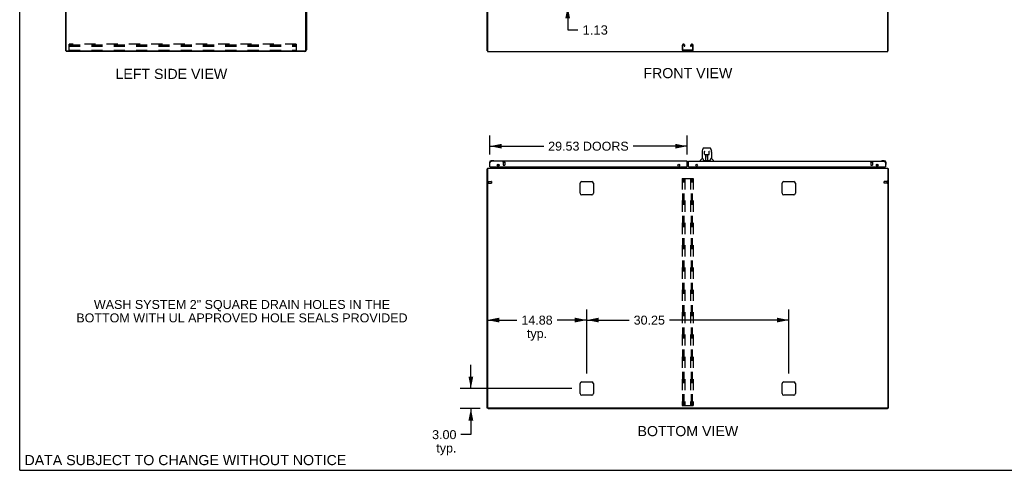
# Model space of a CAD drawing. Header units: inches. Extents: x 0 to 304, y 0 to 196.
# Tile 1 of 19: x 0 to 147, y 0 to 67. Entities that reach past the tile are written whole.
import ezdxf

# ---------------------------------------------------------------- set-up
doc = ezdxf.new("R2010")
doc.units = ezdxf.units.IN
doc.header["$LTSCALE"] = 16.696429
doc.header["$MEASUREMENT"] = 0
doc.linetypes.add('HIDDEN', pattern=[0.2, 0.1, -0.1])
doc.layers.get('0').update_dxf_attribs({"linetype": 'CONTINUOUS'})
for name, color, linetype in [('02___PRT_ALL_AXES', 7, 'CONTINUOUS'), ('DEFAULT_2', 8, 'HIDDEN'), ('DIMENSIONS', 7, 'CONTINUOUS')]:
    doc.layers.add(name, color=color, linetype=linetype)
doc.styles.get("Standard").update_dxf_attribs({"font": 'arial.ttf'})
doc.dimstyles.new('DIMSTYLE_3', dxfattribs={"dimtxt": 1.392857, "dimasz": 1.785714, "dimexe": 0.09, "dimexo": 0.07, "dimgap": 0.039, "dimtad": 0, "dimtih": 1, "dimtoh": 1, "dimzin": 4, "dimdsep": 46, "dimtxsty": 'Standard', "dimblk": '_FILLED', "dimblk1": '_FILLED', "dimblk2": '_FILLED', "dimcen": 0.09, "dimazin": 1, "dimtfac": 1, "dimtdec": 3, "dimtofl": 0, "dimtmove": 0, "dimatfit": 3, "dimldrblk": '_FILLED', "dimfxl": 1, "dimtolj": 1, "dimtzin": 4, "dimarcsym": 0})
doc.dimstyles.new('DIMSTYLE_4', dxfattribs={"dimtxt": 1.339286, "dimasz": 1.785714, "dimexe": 0.09, "dimexo": 0.07, "dimgap": 0.0375, "dimtad": 0, "dimtih": 1, "dimtoh": 1, "dimzin": 4, "dimdsep": 46, "dimtxsty": 'Standard', "dimblk": '_FILLED', "dimblk1": '_FILLED', "dimblk2": '_FILLED', "dimcen": 0.09, "dimazin": 1, "dimtfac": 1, "dimtdec": 3, "dimtofl": 0, "dimtmove": 0, "dimatfit": 3, "dimldrblk": '_FILLED', "dimfxl": 1, "dimtolj": 1, "dimtzin": 4, "dimarcsym": 0})

# ---------------------------------------------------------------- blocks, each defined once
blk = doc.blocks.new('_FILLED')
at = {"color": 0, "linetype": 'ByBlock'}
blk.add_solid([(0, 0), (-1, 0.2), (-1, -0.2)], dxfattribs=at)
blk = doc.blocks.new('*D11')
at = {"layer": 'DIMENSIONS', "color": 2, "linetype": 'Continuous'}
for p, q in [((70.38, 47.31), (70.38, 50.15)), ((99.91, 47.31), (99.91, 50.15)), ((70.38, 48.54), (78.45, 48.54)), ((99.91, 48.54), (91.84, 48.54))]:
    blk.add_line(p, q, dxfattribs=at)
at = {"layer": 'DIMENSIONS', "color": 2, "linetype": 'Continuous', "xscale": 1.7857142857, "yscale": 1.7857142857, "zscale": 1.7857142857, "rotation": 180}
blk.add_blockref('_FILLED', (70.38, 48.54), dxfattribs=at)
at = {"layer": 'DIMENSIONS', "color": 2, "linetype": 'Continuous', "xscale": 1.7857142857, "yscale": 1.7857142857, "zscale": 1.7857142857}
blk.add_blockref('_FILLED', (99.91, 48.54), dxfattribs=at)
at = {"layer": 'DIMENSIONS', "color": 2, "linetype": 'Continuous', "insert": (85.14, 49.21), "char_height": 1.3393, "width": 12.0486, "attachment_point": 2, "line_spacing_factor": 0.9}
blk.add_mtext('29.53 DOORS', dxfattribs=at)
blk = doc.blocks.new('*D20')
at = {"layer": 'DIMENSIONS', "color": 2, "linetype": 'Continuous'}
for p, q in [((82.03, 70.57), (82.03, 74.15)), ((82.03, 69.45), (82.03, 65.94)), ((82.03, 65.94), (83.57, 65.94))]:
    blk.add_line(p, q, dxfattribs=at)
at = {"layer": 'DIMENSIONS', "color": 2, "linetype": 'Continuous', "xscale": 1.7857142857, "yscale": 1.7857142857, "zscale": 1.7857142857}
for p, rotation in [((82.03, 70.57), 270), ((82.03, 69.45), 90)]:
    blk.add_blockref('_FILLED', p, dxfattribs=dict(at, rotation=rotation))
at = {"layer": 'DIMENSIONS', "color": 2, "linetype": 'Continuous', "insert": (84.26, 66.64), "char_height": 1.393, "width": 3.7851, "attachment_point": 1, "line_spacing_factor": 0.9}
blk.add_mtext('1.13', dxfattribs=at)
blk = doc.blocks.new('*D22')
at = {"layer": 'DIMENSIONS', "color": 2, "linetype": 'Continuous'}
for p, q in [((67.54, 12.24), (67.54, 15.82)), ((82.63, 12.24), (65.94, 12.24)), ((68.92, 9.24), (65.94, 9.24)), ((67.54, 9.24), (67.54, 5.34)), ((67.54, 5.34), (66.05, 5.34))]:
    blk.add_line(p, q, dxfattribs=at)
at = {"layer": 'DIMENSIONS', "color": 2, "linetype": 'Continuous', "xscale": 1.7857142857, "yscale": 1.7857142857, "zscale": 1.7857142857}
for p, rotation in [((67.54, 12.24), 270), ((67.54, 9.24), 90)]:
    blk.add_blockref('_FILLED', p, dxfattribs=dict(at, rotation=rotation))
at = {"layer": 'DIMENSIONS', "color": 2, "linetype": 'Continuous', "insert": (65.38, 6.01), "char_height": 1.339, "width": 3.6395, "attachment_point": 3, "line_spacing_factor": 0.9}
blk.add_mtext('3.00\\Ptyp.', dxfattribs=at)
blk = doc.blocks.new('*D23')
at = {"layer": 'DIMENSIONS', "color": 2, "linetype": 'Continuous'}
for p, q in [((84.88, 14.49), (84.88, 24.1)), ((70, 22.5), (74.43, 22.5)), ((84.88, 22.5), (80.45, 22.5))]:
    blk.add_line(p, q, dxfattribs=at)
at = {"layer": 'DIMENSIONS', "color": 2, "linetype": 'Continuous', "xscale": 1.7857142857, "yscale": 1.7857142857, "zscale": 1.7857142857, "rotation": 180}
blk.add_blockref('_FILLED', (70, 22.5), dxfattribs=at)
at = {"layer": 'DIMENSIONS', "color": 2, "linetype": 'Continuous', "xscale": 1.7857142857, "yscale": 1.7857142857, "zscale": 1.7857142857}
blk.add_blockref('_FILLED', (84.88, 22.5), dxfattribs=at)
at = {"layer": 'DIMENSIONS', "color": 2, "linetype": 'Continuous', "insert": (77.44, 23.16), "char_height": 1.339, "width": 4.68, "attachment_point": 2, "line_spacing_factor": 0.9}
blk.add_mtext('14.88\\Ptyp.', dxfattribs=at)
blk = doc.blocks.new('*D24')
at = {"layer": 'DIMENSIONS', "color": 2, "linetype": 'Continuous'}
for p, q in [((84.88, 14.49), (84.88, 24.1)), ((115.13, 14.49), (115.13, 24.1)), ((84.88, 22.5), (91.24, 22.5)), ((115.13, 22.5), (97.26, 22.5))]:
    blk.add_line(p, q, dxfattribs=at)
at = {"layer": 'DIMENSIONS', "color": 2, "linetype": 'Continuous', "xscale": 1.7857142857, "yscale": 1.7857142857, "zscale": 1.7857142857, "rotation": 180}
blk.add_blockref('_FILLED', (84.88, 22.5), dxfattribs=at)
at = {"layer": 'DIMENSIONS', "color": 2, "linetype": 'Continuous', "xscale": 1.7857142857, "yscale": 1.7857142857, "zscale": 1.7857142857}
blk.add_blockref('_FILLED', (115.13, 22.5), dxfattribs=at)
at = {"layer": 'DIMENSIONS', "color": 2, "linetype": 'Continuous', "insert": (94.25, 23.16), "char_height": 1.339, "width": 4.68, "attachment_point": 2, "line_spacing_factor": 0.9}
blk.add_mtext('30.25', dxfattribs=at)

msp = doc.modelspace()

# ---------------------------------------------------------------- linework, layer by layer
at = {"color": 7, "linetype": 'Continuous'}
for p, q in [((0, 0), (0, 196.429)), ((6.923, 62.803), (6.923, 134.595)), ((6.923, 62.803), (7.038, 62.803)), ((6.975, 62.803), (6.975, 62.699)), ((70.053, 62.803), (70.001, 62.803)), ((129.949, 62.803), (130.001, 62.803)), ((102.177, 47.668), (102.177, 46.696)), ((102.192, 47.811), (102.257, 48.116)), ((102.381, 48.27), (103.35, 48.27)), ((102.468, 48.27), (102.466, 48.27)), ((102.499, 47.759), (102.48, 47.759)), ((102.499, 47.795), (102.499, 47.791)), ((102.499, 47.791), (102.499, 47.787)), ((102.499, 47.787), (102.499, 47.779)), ((102.499, 47.779), (102.499, 47.768)), ((102.506, 47.364), (102.499, 47.768)), ((102.573, 48.282), (103.159, 48.282)), ((102.587, 47.286), (102.707, 47.286)), ((102.717, 46.44), (102.731, 47.287)), ((102.724, 46.871), (102.724, 47.287)), ((102.73, 47.223), (102.724, 47.223)), ((102.743, 47.287), (102.989, 47.287)), ((102.992, 46.42), (102.977, 47.287)), ((102.978, 47.223), (103.008, 47.223)), ((102.981, 47.287), (102.981, 47.223)), ((103.008, 46.42), (103.008, 47.287)), ((103.025, 47.286), (103.145, 47.286)), ((103.225, 47.364), (103.233, 47.776)), ((103.252, 47.759), (103.232, 47.759)), ((103.233, 47.784), (103.233, 47.789)), ((103.233, 47.776), (103.233, 47.784)), ((103.35, 48.27), (103.351, 48.27)), ((103.475, 48.116), (103.54, 47.811)), ((103.555, 47.667), (103.555, 46.696)), ((70.316, 46.099), (70.316, 45.843)), ((70.316, 45.843), (70.319, 45.805)), ((70.361, 45.714), (70.363, 45.707)), ((70.835, 46.362), (70.579, 46.362)), ((70.623, 46.302), (70.579, 46.302)), ((70.873, 46.359), (70.835, 46.362)), ((70.971, 46.315), (70.964, 46.317)), ((100.095, 46.198), (99.907, 46.198)), ((100.095, 45.878), (99.907, 45.878)), ((101.862, 46.302), (101.862, 46.364)), ((102.171, 46.69), (101.873, 46.392)), ((102.25, 46.696), (102.177, 46.696)), ((102.345, 46.443), (102.35, 46.436)), ((102.38, 46.42), (103.352, 46.42)), ((102.727, 47.062), (102.724, 47.062)), ((102.727, 47.05), (102.724, 47.05)), ((102.724, 46.42), (102.724, 46.424)), ((103.008, 47.062), (102.981, 47.062)), ((103.008, 47.05), (102.981, 47.05)), ((102.985, 46.822), (103.008, 46.822)), ((103.008, 46.818), (102.985, 46.818)), ((103.555, 46.696), (103.482, 46.696)), ((103.561, 46.69), (103.858, 46.392)), ((103.87, 46.302), (103.87, 46.364)), ((129.038, 46.317), (129.031, 46.315)), ((129.423, 46.362), (129.167, 46.362)), ((129.626, 46.055), (129.626, 46.099)), ((129.639, 45.707), (129.641, 45.714)), ((129.686, 45.843), (129.686, 46.099)), ((70.053, 45.14), (70.001, 45.14)), ((70.396, 45.448), (70.376, 45.448)), ((71.056, 45.421), (70.818, 45.283)), ((70.818, 45.244), (70.818, 45.283)), ((71.495, 45.675), (71.576, 45.594)), ((71.605, 45.448), (71.605, 45.401)), ((128.397, 45.448), (128.397, 45.401)), ((128.507, 45.675), (128.426, 45.594)), ((129.184, 45.283), (128.946, 45.421)), ((129.184, 45.244), (129.184, 45.283)), ((129.606, 45.448), (129.626, 45.448)), ((129.949, 45.14), (130.001, 45.14)), ((70.105, 9.296), (70.001, 9.296)), ((70.105, 9.244), (70.105, 9.297)), ((70.105, 9.244), (129.897, 9.244)), ((129.897, 9.244), (129.897, 9.297)), ((129.897, 9.296), (130.001, 9.296)), ((0, 0), (303.571, 0))]:
    msp.add_line(p, q, dxfattribs=at)
at = {"color": 3, "linetype": 'Continuous'}
for p, q in [((6.975, 62.865), (6.975, 134.532)), ((70.001, 62.803), (70.001, 134.595)), ((130.001, 62.803), (130.001, 134.595)), ((42.819, 62.907), (42.819, 69.95)), ((42.923, 69.952), (42.923, 62.945)), ((70.053, 69.879), (70.053, 62.699)), ((129.949, 62.699), (129.949, 69.879)), ((42.677, 62.699), (6.975, 62.699)), ((7.038, 62.803), (42.715, 62.803)), ((70.053, 62.699), (129.949, 62.699)), ((70.376, 45.448), (70.376, 46.055)), ((99.907, 46.302), (70.623, 46.302)), ((71.647, 45.567), (71.647, 45.829)), ((71.751, 45.743), (71.751, 45.653)), ((99.907, 45.51), (99.907, 46.302)), ((100.095, 45.51), (100.095, 46.302)), ((100.095, 46.302), (129.38, 46.302)), ((128.251, 45.653), (128.251, 45.743)), ((128.355, 45.829), (128.355, 45.567)), ((129.626, 46.055), (129.626, 45.448)), ((70.001, 9.296), (70.001, 45.14)), ((70.053, 45.244), (70.053, 9.358)), ((70.053, 45.244), (129.949, 45.244)), ((70.396, 45.448), (99.845, 45.448)), ((71.647, 45.386), (71.647, 45.448)), ((71.751, 45.448), (71.751, 45.244)), ((100.157, 45.448), (129.606, 45.448)), ((128.251, 45.244), (128.251, 45.448)), ((128.355, 45.448), (128.355, 45.386)), ((129.949, 45.244), (129.949, 9.358)), ((130.001, 45.14), (130.001, 9.296)), ((83.876, 41.494), (83.876, 42.994)), ((84.126, 43.244), (85.626, 43.244)), ((85.876, 42.994), (85.876, 41.494)), ((114.126, 41.494), (114.126, 42.994)), ((114.376, 43.244), (115.876, 43.244)), ((116.126, 42.994), (116.126, 41.494)), ((85.626, 41.244), (84.126, 41.244)), ((115.876, 41.244), (114.376, 41.244)), ((83.876, 11.494), (83.876, 12.994)), ((84.126, 13.244), (85.626, 13.244)), ((85.876, 12.994), (85.876, 11.494)), ((114.126, 11.494), (114.126, 12.994)), ((114.376, 13.244), (115.876, 13.244)), ((116.126, 12.994), (116.126, 11.494)), ((85.626, 11.244), (84.126, 11.244)), ((115.876, 11.244), (114.376, 11.244)), ((129.887, 9.296), (70.116, 9.296))]:
    msp.add_line(p, q, dxfattribs=at)
at = {"color": 7, "linetype": 'Continuous'}
for points in [[(102.192, 47.811), (102.186, 47.779), (102.18, 47.737), (102.177, 47.694), (102.177, 47.668)], [(102.381, 48.27), (102.377, 48.27), (102.362, 48.268), (102.347, 48.264), (102.333, 48.257), (102.321, 48.248), (102.31, 48.238), (102.3, 48.227), (102.292, 48.215), (102.285, 48.202), (102.278, 48.187), (102.272, 48.17), (102.266, 48.152), (102.26, 48.131), (102.257, 48.116)], [(102.498, 47.799), (102.498, 47.799), (102.498, 47.799), (102.498, 47.799), (102.498, 47.798), (102.498, 47.797), (102.498, 47.796), (102.499, 47.795)], [(102.506, 47.364), (102.507, 47.352), (102.511, 47.339), (102.516, 47.327), (102.524, 47.316), (102.532, 47.307), (102.543, 47.299), (102.554, 47.293), (102.566, 47.289), (102.578, 47.287), (102.586, 47.286)], [(102.707, 47.286), (102.71, 47.286), (102.719, 47.286), (102.728, 47.287), (102.737, 47.287), (102.743, 47.287)], [(102.989, 47.287), (102.997, 47.287), (103.006, 47.287), (103.014, 47.286), (103.023, 47.286), (103.025, 47.286)], [(103.146, 47.286), (103.155, 47.287), (103.167, 47.289), (103.179, 47.293), (103.19, 47.3), (103.2, 47.308), (103.209, 47.317), (103.216, 47.328), (103.221, 47.341), (103.225, 47.353), (103.225, 47.364)], [(103.233, 47.789), (103.233, 47.793), (103.233, 47.795), (103.233, 47.796), (103.233, 47.797), (103.233, 47.798), (103.233, 47.799), (103.233, 47.799)], [(103.451, 48.193), (103.445, 48.206), (103.438, 48.217), (103.431, 48.228), (103.423, 48.238), (103.413, 48.246), (103.403, 48.254), (103.391, 48.261), (103.379, 48.266), (103.365, 48.269), (103.351, 48.27)], [(103.475, 48.116), (103.472, 48.128), (103.467, 48.147), (103.462, 48.164), (103.457, 48.179), (103.451, 48.193)], [(103.555, 47.667), (103.554, 47.695), (103.551, 47.737), (103.546, 47.779), (103.54, 47.811)], [(102.247, 46.696), (102.252, 46.686), (102.266, 46.658), (102.281, 46.623), (102.296, 46.58), (102.313, 46.531), (102.327, 46.484)], [(102.327, 46.484), (102.33, 46.476), (102.335, 46.463), (102.34, 46.452), (102.345, 46.443)], [(102.35, 46.436), (102.356, 46.43), (102.363, 46.425), (102.37, 46.422), (102.378, 46.42), (102.38, 46.42)], [(103.352, 46.42), (103.353, 46.42), (103.361, 46.421), (103.369, 46.425), (103.375, 46.43)], [(103.375, 46.43), (103.381, 46.436), (103.387, 46.443)], [(103.387, 46.443), (103.392, 46.452), (103.397, 46.462), (103.402, 46.475), (103.404, 46.484)], [(103.404, 46.484), (103.419, 46.53), (103.435, 46.578), (103.45, 46.621), (103.465, 46.657), (103.479, 46.685), (103.485, 46.696)]]:
    msp.add_lwpolyline(points, dxfattribs=at)
at = {"color": 3, "linetype": 'Continuous'}
for points in [[(70.376, 46.055), (70.386, 46.072), (70.397, 46.088), (70.407, 46.104), (70.417, 46.119), (70.427, 46.135), (70.438, 46.15), (70.448, 46.164), (70.458, 46.179), (70.469, 46.192), (70.479, 46.205), (70.489, 46.218), (70.499, 46.23), (70.51, 46.241), (70.52, 46.251), (70.53, 46.26), (70.54, 46.269), (70.551, 46.277), (70.561, 46.283), (70.571, 46.289), (70.582, 46.294), (70.592, 46.297), (70.602, 46.3), (70.612, 46.301), (70.623, 46.302)], [(129.38, 46.302), (129.39, 46.301), (129.4, 46.3), (129.41, 46.297), (129.421, 46.294), (129.431, 46.289), (129.441, 46.283), (129.452, 46.277), (129.462, 46.269), (129.472, 46.26), (129.482, 46.251), (129.493, 46.241), (129.503, 46.23), (129.513, 46.218), (129.523, 46.205), (129.534, 46.192), (129.544, 46.179), (129.554, 46.164), (129.565, 46.15), (129.575, 46.135), (129.585, 46.119), (129.595, 46.104), (129.606, 46.088), (129.616, 46.072), (129.626, 46.055)], [(70.037, 45.156), (70.029, 45.154), (70.025, 45.153), (70.022, 45.153), (70.019, 45.152), (70.016, 45.151), (70.013, 45.15), (70.01, 45.149), (70.008, 45.148), (70.006, 45.147), (70.005, 45.146), (70.003, 45.145), (70.002, 45.144), (70.002, 45.143), (70.001, 45.141), (70.001, 45.14)], [(70.053, 45.16), (70.053, 45.16), (70.049, 45.159), (70.045, 45.157), (70.041, 45.157), (70.037, 45.156)], [(129.949, 45.16), (129.949, 45.16), (129.953, 45.159), (129.958, 45.157), (129.962, 45.157), (129.966, 45.156), (129.973, 45.154)], [(129.973, 45.154), (129.977, 45.153), (129.98, 45.153), (129.984, 45.152), (129.986, 45.151), (129.989, 45.15), (129.992, 45.149), (129.994, 45.148), (129.996, 45.147), (129.998, 45.146), (129.999, 45.145), (130, 45.144), (130.001, 45.143), (130.001, 45.141), (130.001, 45.14)]]:
    msp.add_lwpolyline(points, dxfattribs=at)
for centre in [(71.626, 45.698), (98.657, 45.698), (101.345, 45.698), (128.376, 45.698)]:
    msp.add_circle(centre, 0.133, dxfattribs=at)
for centre, radius, start, end in [((7.038, 62.865), 0.0625, 180, 270), ((42.677, 62.945), 0.246, 270, 360), ((42.715, 62.907), 0.104, 270, 360), ((70.623, 46.055), 0.246, 90, 180), ((129.38, 46.055), 0.246, 0, 90), ((70.396, 45.468), 0.02, 180, 270), ((71.505, 45.386), 0.142, 270, 360), ((99.845, 45.51), 0.0625, 270, 360), ((100.157, 45.51), 0.0625, 180, 270), ((128.498, 45.386), 0.142, 180, 270), ((129.606, 45.468), 0.02, 270, 360), ((84.126, 42.994), 0.25, 90, 180), ((85.626, 42.994), 0.25, 0, 90), ((114.376, 42.994), 0.25, 90, 180), ((115.876, 42.994), 0.25, 0, 90), ((84.126, 41.494), 0.25, 180, 270), ((85.626, 41.494), 0.25, 270, 360), ((114.376, 41.494), 0.25, 180, 270), ((115.876, 41.494), 0.25, 270, 360), ((84.126, 12.994), 0.25, 90, 180), ((85.626, 12.994), 0.25, 0, 90), ((114.376, 12.994), 0.25, 90, 180), ((115.876, 12.994), 0.25, 0, 90), ((84.126, 11.494), 0.25, 180, 270), ((85.626, 11.494), 0.25, 270, 360), ((114.376, 11.494), 0.25, 180, 270), ((115.876, 11.494), 0.25, 270, 360), ((70.116, 9.358), 0.0625, 180, 270), ((129.887, 9.358), 0.0625, 270, 360)]:
    msp.add_arc(centre, radius, start, end, dxfattribs=at)
at = {"color": 7, "linetype": 'Continuous'}
for centre, radius, start, end in [((102.573, 48.263), 0.0197, 90, 156.39296), ((103.159, 48.263), 0.0197, 23.60704, 90), ((70.579, 46.099), 0.263, 90, 180), ((70.566, 45.843), 0.25, 180, 210.88989), ((70.364, 45.722), 0.015, 210.88989, 263.62041), ((70.361, 45.722), 0.015, 276.37959, 360), ((70.579, 46.099), 0.203, 90, 180), ((70.835, 46.112), 0.25, 59.11011, 90), ((70.956, 46.317), 0.015, 270, 353.62041), ((70.956, 46.314), 0.015, 6.37959, 59.11011), ((101.901, 46.364), 0.0394, 135, 180), ((102.185, 46.676), 0.0197, 90, 135), ((102.736, 46.44), 0.0197, 179, 269.92316), ((102.972, 46.44), 0.0197, 270.07713, 1), ((103.547, 46.676), 0.0197, 45, 90), ((103.83, 46.364), 0.0394, 0, 45), ((129.046, 46.314), 0.015, 120.88989, 173.62041), ((129.046, 46.317), 0.015, 186.37959, 270), ((129.167, 46.112), 0.25, 90, 120.88989), ((129.423, 46.099), 0.263, 0, 90), ((129.423, 46.099), 0.203, 0, 90), ((129.641, 45.722), 0.015, 180, 263.62041), ((129.638, 45.722), 0.015, 276.37959, 329.11011), ((129.436, 45.843), 0.25, 329.11011, 360), ((71.006, 45.507), 0.1, 300.09201, 323.45319), ((71.448, 45.401), 0.157, 270, 360), ((71.505, 45.524), 0.1, 27.02681, 45), ((71.505, 45.386), 0.246, 324.66867, 360), ((128.498, 45.386), 0.246, 180, 215.33133), ((128.554, 45.401), 0.157, 180, 270), ((128.497, 45.524), 0.1, 135, 152.97319), ((128.996, 45.507), 0.1, 216.54681, 239.90799)]:
    msp.add_arc(centre, radius, start, end, dxfattribs=at)
for centre, major_axis, start_param, end_param in [((102.716, 46.459), (0, 0.0394), -2.9401515, -2.8355736), ((102.992, 46.459), (0.0394, 0), -1.8768147, -1.5707963)]:
    msp.add_ellipse(centre, major_axis=major_axis, ratio=1, start_param=start_param, end_param=end_param, dxfattribs=at)
at = {"layer": '02___PRT_ALL_AXES', "color": 8, "linetype": 'HIDDEN'}
for p, q in [((72.356, 46.155), (72.356, 45.708)), ((72.356, 46.155), (72.604, 46.155)), ((72.604, 46.155), (72.604, 45.708)), ((127.398, 46.155), (127.646, 46.155)), ((127.398, 46.155), (127.398, 45.708)), ((127.646, 46.155), (127.646, 45.708)), ((70.148, 43.264), (70.148, 43.016)), ((70.148, 43.264), (70.595, 43.264)), ((70.148, 43.016), (70.595, 43.016)), ((129.844, 43.264), (129.397, 43.264)), ((129.844, 43.016), (129.397, 43.016)), ((129.844, 43.016), (129.844, 43.264))]:
    msp.add_line(p, q, dxfattribs=at)
at = {"layer": '02___PRT_ALL_AXES', "color": 7, "linetype": 'Continuous'}
for start, end in [(175.10153, 175.5324), (170.84979, 171.3733)]:
    msp.add_arc((70.579, 46.099), 0.263, start, end, dxfattribs=at)
at = {"layer": 'DEFAULT_2', "color": 8, "linetype": 'HIDDEN'}
for p, q in [((41.402, 63.803), (7.402, 63.803)), ((7.402, 62.803), (7.402, 63.803)), ((7.402, 63.698), (41.402, 63.698)), ((7.402, 63.521), (41.402, 63.521)), ((41.402, 63.803), (41.402, 62.803)), ((99.189, 63.623), (99.189, 62.983)), ((99.293, 62.997), (99.293, 63.609)), ((99.384, 63.803), (99.369, 63.803)), ((99.46, 63.609), (99.46, 63.521)), ((99.46, 63.521), (99.564, 63.521)), ((99.564, 63.521), (99.564, 63.623)), ((100.439, 63.623), (100.439, 63.521)), ((100.439, 63.521), (100.543, 63.521)), ((100.543, 63.521), (100.543, 63.609)), ((100.634, 63.803), (100.619, 63.803)), ((100.71, 63.609), (100.71, 62.997)), ((100.814, 62.983), (100.814, 63.623)), ((7.402, 62.907), (41.402, 62.907)), ((99.369, 62.803), (100.634, 62.803)), ((100.62, 62.907), (99.383, 62.907)), ((72.338, 46.198), (72.622, 46.198)), ((72.338, 46.155), (72.622, 46.155)), ((72.366, 45.698), (72.594, 45.698)), ((127.38, 46.198), (127.664, 46.198)), ((127.38, 46.155), (127.664, 46.155)), ((127.408, 45.698), (127.636, 45.698)), ((70.105, 43.282), (70.105, 42.998)), ((70.148, 43.282), (70.148, 42.998)), ((70.605, 43.254), (70.605, 43.026)), ((99.189, 43.723), (99.189, 9.723)), ((99.189, 43.723), (100.814, 43.723)), ((99.293, 9.723), (99.293, 43.723)), ((99.376, 9.723), (99.376, 43.723)), ((99.46, 9.723), (99.46, 43.723)), ((99.564, 43.723), (99.564, 9.723)), ((100.439, 43.723), (100.439, 9.723)), ((100.543, 9.723), (100.543, 43.723)), ((100.626, 9.723), (100.626, 43.723)), ((100.71, 9.723), (100.71, 43.723)), ((100.814, 43.723), (100.814, 9.723)), ((129.387, 43.026), (129.387, 43.254)), ((129.844, 42.998), (129.844, 43.282)), ((129.887, 42.998), (129.887, 43.282)), ((99.189, 9.723), (100.814, 9.723))]:
    msp.add_line(p, q, dxfattribs=at)
for centre, radius, start, end in [((99.369, 63.623), 0.18, 90, 180), ((99.383, 63.609), 0.09, 94.14163, 180), ((99.37, 63.609), 0.09, 0, 85.85837), ((99.384, 63.623), 0.18, 0, 90), ((100.619, 63.623), 0.18, 90, 180), ((100.633, 63.609), 0.09, 94.14163, 180), ((100.62, 63.609), 0.09, 0, 85.85837), ((100.634, 63.623), 0.18, 0, 90), ((99.369, 62.983), 0.18, 180, 270), ((99.383, 62.997), 0.09, 180, 270), ((100.62, 62.997), 0.09, 270, 360), ((100.634, 62.983), 0.18, 270, 360), ((72.338, 46.176), 0.0215, 90, 270), ((72.366, 45.708), 0.01, 180, 270), ((72.594, 45.708), 0.01, 270, 360), ((72.622, 46.176), 0.0215, 270, 90), ((127.38, 46.176), 0.0215, 90, 270), ((127.408, 45.708), 0.01, 180, 270), ((127.636, 45.708), 0.01, 270, 360), ((127.664, 46.176), 0.0215, 270, 90), ((70.127, 43.282), 0.0215, 0, 180), ((70.127, 42.998), 0.0215, 180, 360), ((70.595, 43.254), 0.01, 0, 90), ((70.595, 43.026), 0.01, 270, 360), ((129.397, 43.254), 0.01, 90, 180), ((129.397, 43.026), 0.01, 180, 270), ((129.865, 43.282), 0.0215, 360, 180), ((129.865, 42.998), 0.0215, 180, 0)]:
    msp.add_arc(centre, radius, start, end, dxfattribs=at)

# ---------------------------------------------------------------- texts
at = {"layer": 'DIMENSIONS', "color": 2, "linetype": 'Continuous', "attachment_point": 2, "line_spacing_factor": 0.9}
for s, insert, char_height, width in [('LEFT SIDE VIEW', (22.702, 60.127), 1.51786, 16.69079), ('FRONT VIEW', (100.021, 60.243), 1.5179, 13.28266), ('WASH SYSTEM 2" SQUARE DRAIN HOLES IN THE\\PBOTTOM WITH UL APPROVED HOLE SEALS PROVIDED', (33.272, 25.506), 1.33929, 49.48885), ('BOTTOM VIEW', (100.022, 6.634), 1.51786, 15.04315), ('DATA SUBJECT TO CHANGE WITHOUT NOTICE', (24.804, 2.293), 1.51786, 48.08617)]:
    msp.add_mtext(s, dxfattribs=dict(at, insert=insert, char_height=char_height, width=width))

# ---------------------------------------------------------------- dimensions: what is measured, and where the dimension line sits
at = {"layer": 'DIMENSIONS', "color": 2, "linetype": 'Continuous'}
dim = msp.add_linear_dim(base=(82.031617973, 69.448641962), p1=(98.782384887, 70.573641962), p2=(70.396134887, 69.448641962), angle=270, dimstyle='DIMSTYLE_3', dxfattribs=at)
dim.commit()
dim.dimension.update_dxf_attribs({"geometry": '*D20', "text_midpoint": (86.216615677, 65.932417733), "dimtype": 160})
for base, p1, p2, text, picture, middle in [((99.907, 48.544), (70.376, 50.221), (99.907, 50.221), '<> DOORS', '*D11', (85.142, 48.544)), ((84.876134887, 22.495345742), (70.001134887, 45.035936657), (84.876134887, 14.423936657), '<>\\Ptyp.', '*D23', (77.438634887, 21.490881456))]:
    dim = msp.add_linear_dim(base=base, p1=p1, p2=p2, text=text, dimstyle='DIMSTYLE_4', dxfattribs=at)
    dim.commit()
    dim.dimension.update_dxf_attribs({"geometry": picture, "text_midpoint": middle, "dimtype": 160})
dim = msp.add_linear_dim(base=(115.126, 22.495), p1=(84.876, 14.424), p2=(115.126, 14.424), dimstyle='DIMSTYLE_4', dxfattribs=at)
dim.commit()
dim.dimension.update_dxf_attribs({"geometry": '*D24', "text_midpoint": (94.25, 22.488), "dimtype": 160})
dim = msp.add_linear_dim(base=(67.544, 12.244), p1=(65.866, 9.244), p2=(82.696, 12.244), angle=90, text='<>\\Ptyp.', dimstyle='DIMSTYLE_4', dxfattribs=at)
dim.commit()
dim.dimension.update_dxf_attribs({"geometry": '*D22', "text_midpoint": (63.56, 4.339), "dimtype": 160})

doc.saveas('drawing.dxf')
